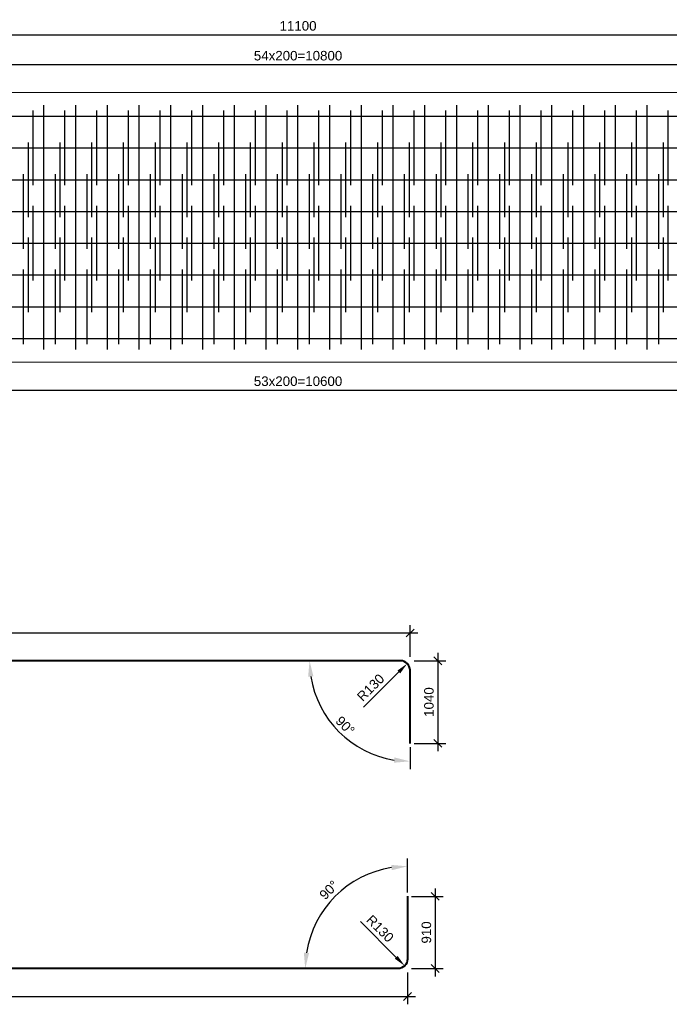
# Model space of a CAD drawing. Extents: x 1488 to 5663, y 840 to 1370.
# Tile 31 of 51: x 2806 to 2969, y 913 to 1161. Entities that reach past the tile are written whole.
import ezdxf

# ---------------------------------------------------------------- set-up
doc = ezdxf.new("R2010")
doc.units = 0
doc.layers.get('0').update_dxf_attribs({"linetype": 'CONTINUOUS'})
doc.layers.get('Defpoints').update_dxf_attribs({"linetype": 'CONTINUOUS'})
for name, color, linetype, lineweight in [('0.09mm', 2, 'CONTINUOUS', 9), ('0.13mm', 140, 'CONTINUOUS', 13), ('0.25mm', 1, 'CONTINUOUS', 25)]:
    doc.layers.add(name, color=color, linetype=linetype, lineweight=lineweight)
doc.styles.add('ARIAL', font='arial.ttf')
doc.dimstyles.new('MD_e25', dxfattribs={"dimtxt": 2.4, "dimasz": 2, "dimexe": 2, "dimexo": 1, "dimgap": 1, "dimtad": 1, "dimdec": 4, "dimlfac": 25, "dimdsep": 46, "dimtxsty": 'ARIAL', "dimblk1": 'OBLIQUE', "dimblk2": 'OBLIQUE', "dimsah": 1, "dimcen": -2.5, "dimdle": 2, "dimadec": 0, "dimazin": 0, "dimtfac": 1, "dimtdec": 4, "dimtmove": 2, "dimatfit": 3, "dimldrblk": 'OBLIQUE', "dimfxl": 1, "dimtolj": 1, "dimtzin": 0, "dimarcsym": 0})
doc.dimstyles.new('MD_e25$4', dxfattribs={"dimtxt": 2.4, "dimasz": 3, "dimexe": 2, "dimexo": 1, "dimgap": 1, "dimtad": 1, "dimdec": 4, "dimlfac": 25, "dimdsep": 46, "dimtxsty": 'ARIAL', "dimblk1": 'OBLIQUE', "dimsah": 1, "dimcen": -2.5, "dimdle": 2, "dimadec": 0, "dimazin": 0, "dimtfac": 1, "dimtdec": 4, "dimtmove": 1, "dimatfit": 3, "dimldrblk": 'OBLIQUE', "dimfxl": 1, "dimtolj": 1, "dimtzin": 0, "dimarcsym": 0})
doc.dimstyles.new('MD_e50', dxfattribs={"dimtxt": 2.4, "dimasz": 2, "dimexe": 2, "dimexo": 1, "dimgap": 1, "dimtad": 1, "dimdec": 4, "dimlfac": 50, "dimdsep": 46, "dimtxsty": 'ARIAL', "dimblk1": 'OBLIQUE', "dimblk2": 'OBLIQUE', "dimsah": 1, "dimcen": 2.5, "dimdle": 2, "dimadec": 0, "dimazin": 0, "dimtfac": 1, "dimtdec": 4, "dimtmove": 2, "dimatfit": 3, "dimldrblk": 'OBLIQUE', "dimfxl": 2, "dimtolj": 1, "dimtzin": 0, "dimarcsym": 0})
doc.dimstyles.new('MD_e50$2', dxfattribs={"dimtxt": 2.4, "dimasz": 4, "dimexe": 2, "dimexo": 1, "dimgap": 1, "dimtad": 1, "dimdec": 4, "dimlfac": 50, "dimdsep": 46, "dimtxsty": 'ARIAL', "dimcen": 2.5, "dimdle": 2, "dimadec": 0, "dimazin": 0, "dimtfac": 1, "dimtdec": 4, "dimtmove": 2, "dimatfit": 3, "dimldrblk": 'OBLIQUE', "dimfxl": 2, "dimtolj": 1, "dimtzin": 0, "dimarcsym": 0})

# ---------------------------------------------------------------- blocks, each defined once
blk = doc.blocks.new('_OBLIQUE')
at = {"color": 0, "linetype": 'ByBlock'}
blk.add_line((-0.5, -0.5), (0.5, 0.5), dxfattribs=at)
blk = doc.blocks.new('*D400')
at = {"layer": '0.09mm', "color": 0, "lineweight": -2, "transparency": 16777216}
for p, q in [((2659.65, 1143.57), (2659.65, 1151.57)), ((3091.65, 1143.57), (3091.65, 1151.57)), ((2657.65, 1149.57), (3093.65, 1149.57))]:
    blk.add_line(p, q, dxfattribs=at)
at = {"layer": 'Defpoints', "color": 0, "transparency": 16777216}
for p in [(3091.65, 1149.57), (2659.65, 1142.57), (3091.65, 1142.57)]:
    blk.add_point(p, dxfattribs=at)
at = {"layer": '0.09mm', "color": 0, "lineweight": -2, "transparency": 16777216, "xscale": 2, "yscale": 2, "zscale": 2, "rotation": 180}
blk.add_blockref('_OBLIQUE', (2659.65, 1149.57), dxfattribs=at)
at = {"layer": '0.09mm', "color": 0, "lineweight": -2, "transparency": 16777216, "xscale": 2, "yscale": 2, "zscale": 2}
blk.add_blockref('_OBLIQUE', (3091.65, 1149.57), dxfattribs=at)
at = {"layer": '0.09mm', "color": 0, "transparency": 16777216, "insert": (2875.65, 1151.79), "char_height": 2.4, "attachment_point": 5, "style": 'ARIAL'}
blk.add_mtext('\\A1;54x200=10800', dxfattribs=at)
blk = doc.blocks.new('*D403')
at = {"layer": '0.09mm', "color": 0, "lineweight": -2, "transparency": 16777216}
for p, q in [((2653.65, 1143.57), (2653.65, 1159.07)), ((3097.65, 1150.57), (3097.65, 1159.07)), ((2651.65, 1157.07), (3099.65, 1157.07))]:
    blk.add_line(p, q, dxfattribs=at)
at = {"layer": 'Defpoints', "color": 0, "transparency": 16777216}
for p in [(3097.65, 1157.07), (3097.65, 1149.57), (2653.65, 1142.57)]:
    blk.add_point(p, dxfattribs=at)
at = {"layer": '0.09mm', "color": 0, "lineweight": -2, "transparency": 16777216, "xscale": 2, "yscale": 2, "zscale": 2, "rotation": 180}
blk.add_blockref('_OBLIQUE', (2653.65, 1157.07), dxfattribs=at)
at = {"layer": '0.09mm', "color": 0, "lineweight": -2, "transparency": 16777216, "xscale": 2, "yscale": 2, "zscale": 2}
blk.add_blockref('_OBLIQUE', (3097.65, 1157.07), dxfattribs=at)
at = {"layer": '0.09mm', "color": 0, "transparency": 16777216, "insert": (2875.65, 1159.3), "char_height": 2.4, "attachment_point": 5, "style": 'ARIAL'}
blk.add_mtext('\\A1;11100', dxfattribs=at)
blk = doc.blocks.new('*D405')
at = {"layer": '0.09mm', "color": 0, "lineweight": -2, "transparency": 16777216}
for p, q in [((2663.65, 1073.57), (2663.65, 1065.57)), ((3087.65, 1073.57), (3087.65, 1065.57)), ((2661.65, 1067.57), (3089.65, 1067.57))]:
    blk.add_line(p, q, dxfattribs=at)
at = {"layer": 'Defpoints', "color": 0, "transparency": 16777216}
for p in [(2663.65, 1074.57), (3087.65, 1074.57), (3087.65, 1067.57)]:
    blk.add_point(p, dxfattribs=at)
at = {"layer": '0.09mm', "color": 0, "lineweight": -2, "transparency": 16777216, "xscale": 2, "yscale": 2, "zscale": 2, "rotation": 180}
blk.add_blockref('_OBLIQUE', (2663.65, 1067.57), dxfattribs=at)
at = {"layer": '0.09mm', "color": 0, "lineweight": -2, "transparency": 16777216, "xscale": 2, "yscale": 2, "zscale": 2}
blk.add_blockref('_OBLIQUE', (3087.65, 1067.57), dxfattribs=at)
at = {"layer": '0.09mm', "color": 0, "transparency": 16777216, "insert": (2875.65, 1069.79), "char_height": 2.4, "attachment_point": 5, "style": 'ARIAL'}
blk.add_mtext('\\A1;53x200=10600', dxfattribs=at)
blk = doc.blocks.new('*D423')
at = {"layer": '0.09mm', "color": 0, "lineweight": -2, "transparency": 16777216}
for p, q in [((2684.67, 1000.39), (2684.67, 1008.39)), ((2903.87, 1000.39), (2903.87, 1008.39)), ((2682.67, 1006.39), (2905.87, 1006.39))]:
    blk.add_line(p, q, dxfattribs=at)
at = {"layer": 'Defpoints', "color": 0, "transparency": 16777216}
for p in [(2903.87, 1006.39), (2684.67, 999.39), (2903.87, 999.39)]:
    blk.add_point(p, dxfattribs=at)
at = {"layer": '0.09mm', "color": 0, "lineweight": -2, "transparency": 16777216, "xscale": 2, "yscale": 2, "zscale": 2, "rotation": 180}
blk.add_blockref('_OBLIQUE', (2684.67, 1006.39), dxfattribs=at)
at = {"layer": '0.09mm', "color": 0, "lineweight": -2, "transparency": 16777216, "xscale": 2, "yscale": 2, "zscale": 2}
blk.add_blockref('_OBLIQUE', (2903.87, 1006.39), dxfattribs=at)
at = {"layer": '0.09mm', "color": 0, "transparency": 16777216, "insert": (2794.27, 1008.61), "char_height": 2.4, "attachment_point": 5, "style": 'ARIAL'}
blk.add_mtext('\\A1;10960', dxfattribs=at)
blk = doc.blocks.new('*D437')
at = {"layer": '0.09mm', "color": 0, "lineweight": -2, "transparency": 16777216}
for p, q in [((2910.85, 1001.39), (2910.85, 976.59)), ((2904.87, 999.39), (2912.85, 999.39)), ((2904.87, 978.59), (2912.85, 978.59))]:
    blk.add_line(p, q, dxfattribs=at)
at = {"layer": 'Defpoints', "color": 0, "transparency": 16777216}
for p in [(2903.87, 999.39), (2903.87, 978.59), (2910.85, 978.59)]:
    blk.add_point(p, dxfattribs=at)
at = {"layer": '0.09mm', "color": 0, "lineweight": -2, "transparency": 16777216, "xscale": 2, "yscale": 2, "zscale": 2}
for p, rotation in [((2910.85, 999.39), 90), ((2910.85, 978.59), 270)]:
    blk.add_blockref('_OBLIQUE', p, dxfattribs=dict(at, rotation=rotation))
at = {"layer": '0.09mm', "color": 0, "transparency": 16777216, "insert": (2908.63, 988.99), "char_height": 2.4, "attachment_point": 5, "rotation": 90, "style": 'ARIAL'}
blk.add_mtext('\\A1;1040', dxfattribs=at)
blk = doc.blocks.new('*D438')
at = {"layer": '0.09mm', "color": 0, "lineweight": -2, "transparency": 16777216}
blk.add_line((2684.67, 977.59), (2684.67, 973.13), dxfattribs=at)
blk.add_arc((2684.67, 999.39), 24.25, 279.4612, 350.5388, dxfattribs=at)
at = {"layer": '0.09mm', "color": 0, "transparency": 16777216}
for points in [[(2707.92, 995.45), (2709.25, 995.34), (2708.92, 999.39)], [(2688.71, 974.8), (2688.6, 976.13), (2684.67, 975.13)]]:
    blk.add_solid(points, dxfattribs=at)
at = {"layer": 'Defpoints', "color": 0, "transparency": 16777216}
for p in [(2687.07, 999.39), (2901.47, 999.39), (2684.67, 996.99), (2684.67, 978.59), (2696.79, 978.38)]:
    blk.add_point(p, dxfattribs=at)
at = {"layer": '0.09mm', "color": 0, "transparency": 16777216, "insert": (2700.24, 983.81), "char_height": 2.4, "attachment_point": 5, "rotation": 45, "style": 'ARIAL'}
blk.add_mtext('\\A1;90°', dxfattribs=at)
blk = doc.blocks.new('*D424')
at = {"layer": '0.09mm', "color": 0, "lineweight": -2, "transparency": 16777216}
for p, q in [((2685.32, 920.85), (2685.32, 912.85)), ((2903.22, 920.85), (2903.22, 912.85)), ((2683.32, 914.85), (2905.22, 914.85))]:
    blk.add_line(p, q, dxfattribs=at)
at = {"layer": 'Defpoints', "color": 0, "transparency": 16777216}
for p in [(2685.32, 921.85), (2903.22, 921.85), (2903.22, 914.85)]:
    blk.add_point(p, dxfattribs=at)
at = {"layer": '0.09mm', "color": 0, "lineweight": -2, "transparency": 16777216, "xscale": 2, "yscale": 2, "zscale": 2, "rotation": 180}
blk.add_blockref('_OBLIQUE', (2685.32, 914.85), dxfattribs=at)
at = {"layer": '0.09mm', "color": 0, "lineweight": -2, "transparency": 16777216, "xscale": 2, "yscale": 2, "zscale": 2}
blk.add_blockref('_OBLIQUE', (2903.22, 914.85), dxfattribs=at)
at = {"layer": '0.09mm', "color": 0, "transparency": 16777216, "insert": (2794.27, 917.08), "char_height": 2.4, "attachment_point": 5, "style": 'ARIAL'}
blk.add_mtext('\\A1;10895', dxfattribs=at)
blk = doc.blocks.new('*D425')
at = {"layer": '0.09mm', "color": 0, "lineweight": -2, "transparency": 16777216}
for p, q in [((2904.22, 940.05), (2912.22, 940.05)), ((2910.22, 942.05), (2910.22, 919.85)), ((2904.22, 921.85), (2912.22, 921.85))]:
    blk.add_line(p, q, dxfattribs=at)
at = {"layer": 'Defpoints', "color": 0, "transparency": 16777216}
for p in [(2903.22, 940.05), (2903.22, 921.85), (2910.22, 921.85)]:
    blk.add_point(p, dxfattribs=at)
at = {"layer": '0.09mm', "color": 0, "lineweight": -2, "transparency": 16777216, "xscale": 2, "yscale": 2, "zscale": 2}
for p, rotation in [((2910.22, 940.05), 90), ((2910.22, 921.85), 270)]:
    blk.add_blockref('_OBLIQUE', p, dxfattribs=dict(at, rotation=rotation))
at = {"layer": '0.09mm', "color": 0, "transparency": 16777216, "insert": (2907.99, 930.95), "char_height": 2.4, "attachment_point": 5, "rotation": 90, "style": 'ARIAL'}
blk.add_mtext('\\A1;910', dxfattribs=at)
blk = doc.blocks.new('*D440')
at = {"layer": '0.09mm', "color": 0, "lineweight": -2, "transparency": 16777216}
blk.add_line((2685.32, 941.05), (2685.32, 949.61), dxfattribs=at)
blk.add_arc((2685.32, 921.85), 25.75, 8.9083, 81.0917, dxfattribs=at)
at = {"layer": '0.09mm', "color": 0, "transparency": 16777216}
for points in [[(2689.25, 946.63), (2689.36, 947.96), (2685.32, 947.61)], [(2711.42, 925.89), (2710.09, 925.79), (2711.07, 921.85)]]:
    blk.add_solid(points, dxfattribs=at)
at = {"layer": 'Defpoints', "color": 0, "transparency": 16777216}
for p in [(2685.32, 940.05), (2707.62, 934.73), (2685.32, 924.25), (2687.72, 921.85), (2900.82, 921.85)]:
    blk.add_point(p, dxfattribs=at)
at = {"layer": '0.09mm', "color": 0, "transparency": 16777216, "insert": (2705.1, 941.64), "char_height": 2.4, "attachment_point": 5, "rotation": 315, "style": 'ARIAL'}
blk.add_mtext('\\A1;90°', dxfattribs=at)
blk = doc.blocks.new('*D427')
at = {"layer": '0.09mm', "color": 0, "lineweight": -2, "transparency": 16777216}
blk.add_line((2903.87, 977.59), (2903.87, 972.06), dxfattribs=at)
blk.add_arc((2903.87, 999.39), 25.32, 189.0596, 260.9404, dxfattribs=at)
at = {"layer": '0.09mm', "color": 0, "transparency": 16777216}
for points in [[(2878.19, 995.35), (2879.52, 995.45), (2878.54, 999.39)], [(2899.93, 975.04), (2899.83, 973.71), (2903.87, 974.06)]]:
    blk.add_solid(points, dxfattribs=at)
at = {"layer": 'Defpoints', "color": 0, "transparency": 16777216}
for p in [(2687.07, 999.39), (2901.47, 999.39), (2903.87, 996.99), (2881.94, 986.72), (2903.87, 978.59)]:
    blk.add_point(p, dxfattribs=at)
at = {"layer": '0.09mm', "color": 0, "transparency": 16777216, "insert": (2887.53, 983.05), "char_height": 2.4, "attachment_point": 5, "rotation": 315, "style": 'ARIAL'}
blk.add_mtext('\\A1;90°', dxfattribs=at)
blk = doc.blocks.new('*D428')
at = {"layer": '0.09mm', "color": 0, "lineweight": -2, "transparency": 16777216}
blk.add_line((2903.22, 941.05), (2903.22, 949.61), dxfattribs=at)
blk.add_arc((2903.22, 921.85), 25.75, 98.9083, 171.0917, dxfattribs=at)
at = {"layer": '0.09mm', "color": 0, "transparency": 16777216}
for points in [[(2899.18, 947.96), (2899.28, 946.63), (2903.22, 947.61)], [(2878.44, 925.79), (2877.11, 925.89), (2877.46, 921.85)]]:
    blk.add_solid(points, dxfattribs=at)
at = {"layer": 'Defpoints', "color": 0, "transparency": 16777216}
for p in [(2890.34, 944.16), (2903.22, 940.05), (2903.22, 924.25), (2687.72, 921.85), (2900.82, 921.85)]:
    blk.add_point(p, dxfattribs=at)
at = {"layer": '0.09mm', "color": 0, "transparency": 16777216, "insert": (2883.43, 941.64), "char_height": 2.4, "attachment_point": 5, "rotation": 45, "style": 'ARIAL'}
blk.add_mtext('\\A1;90°', dxfattribs=at)
blk = doc.blocks.new('*D429')
at = {"layer": '0.09mm', "color": 0, "lineweight": -2, "transparency": 16777216}
blk.add_line((2892.13, 987.67), (2901.04, 996.56), dxfattribs=at)
at = {"layer": '0.09mm', "color": 0, "transparency": 16777216}
blk.add_solid([(2900.69, 996.92), (2901.39, 996.21), (2903.17, 998.68)], dxfattribs=at)
at = {"layer": 'Defpoints', "color": 0, "transparency": 16777216}
for p in [(2903.17, 998.68), (2901.47, 996.99)]:
    blk.add_point(p, dxfattribs=at)
at = {"layer": '0.09mm', "color": 0, "transparency": 16777216, "insert": (2893.95, 992.63), "char_height": 2.4, "attachment_point": 5, "rotation": 44.926, "style": 'ARIAL'}
blk.add_mtext('\\A1;R130', dxfattribs=at)
blk = doc.blocks.new('*D430')
at = {"layer": '0.09mm', "color": 0, "lineweight": -2, "transparency": 16777216}
blk.add_line((2891.35, 933.74), (2900.39, 924.68), dxfattribs=at)
blk.add_arc((2900.82, 924.25), 2.4, 293.8732, 2.6983, dxfattribs=at)
at = {"layer": '0.09mm', "color": 0, "transparency": 16777216}
blk.add_solid([(2900.75, 925.03), (2900.04, 924.33), (2902.51, 922.56)], dxfattribs=at)
at = {"layer": 'Defpoints', "color": 0, "transparency": 16777216}
for p in [(2900.82, 924.25), (2902.51, 922.56)]:
    blk.add_point(p, dxfattribs=at)
at = {"layer": '0.09mm', "color": 0, "transparency": 16777216, "insert": (2896.31, 931.92), "char_height": 2.4, "attachment_point": 5, "rotation": 314.9519, "style": 'ARIAL'}
blk.add_mtext('\\A1;R130', dxfattribs=at)

msp = doc.modelspace()

# ---------------------------------------------------------------- linework, layer by layer
at = {"lineweight": 40}
for points in [[(2903.86626143, 978.58580208), (2903.86626143, 996.98580208, 0.4142135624), (2901.46626143, 999.38580208), (2687.06626143, 999.38580208, 0.4142135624), (2684.66626143, 996.98580208), (2684.66626143, 978.58580208)], [(2903.21626143, 940.05299273), (2903.21626143, 924.25299273, -0.4142135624), (2900.81626143, 921.85299273), (2687.71626143, 921.85299273, -0.4142135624), (2685.31626143, 924.25299273), (2685.31626143, 940.05299273)]]:
    msp.add_lwpolyline(points, format="xyb", dxfattribs=at)
at = {"layer": '0.13mm'}
for points in [[(2653.64506633, 1142.5657084), (3097.64506645, 1142.56570842)], [(2653.64506636, 1074.5657084), (3097.64506642, 1074.56570842)]]:
    msp.add_lwpolyline(points, dxfattribs=at)
at = {"layer": '0.25mm'}
for points in [[(2811.62757704, 1077.76570842), (2811.627577, 1139.36570842)], [(2819.62757704, 1077.76570842), (2819.627577, 1139.36570842)], [(2827.62757704, 1077.76570842), (2827.627577, 1139.36570842)], [(2835.62757704, 1077.76570842), (2835.627577, 1139.36570842)], [(2843.62757704, 1077.76570842), (2843.627577, 1139.36570843)], [(2851.62757704, 1077.76570842), (2851.627577, 1139.36570843)], [(2859.62757704, 1077.76570842), (2859.627577, 1139.36570843)], [(2867.62757704, 1077.76570842), (2867.627577, 1139.36570843)], [(2875.62757704, 1077.76570843), (2875.627577, 1139.36570843)], [(2883.62757704, 1077.76570843), (2883.627577, 1139.36570843)], [(2891.62757704, 1077.76570843), (2891.627577, 1139.36570843)], [(2899.62757704, 1077.76570843), (2899.627577, 1139.36570843)], [(2907.62757704, 1077.76570843), (2907.627577, 1139.36570843)], [(2915.62757704, 1077.76570843), (2915.627577, 1139.36570844)], [(2923.62757704, 1077.76570843), (2923.627577, 1139.36570844)], [(2931.62757704, 1077.76570843), (2931.627577, 1139.36570844)], [(2939.62757704, 1077.76570844), (2939.627577, 1139.36570844)], [(2947.62757704, 1077.76570844), (2947.627577, 1139.36570844)], [(2955.62757704, 1077.76570844), (2955.627577, 1139.36570844)], [(2963.62757704, 1077.76570844), (2963.627577, 1139.36570844)], [(2656.44506633, 1136.5657084), (3094.84506645, 1136.56570842)], [(2808.82757701, 1137.9657084), (2808.82757701, 1119.1657084)], [(2816.82757701, 1137.9657084), (2816.82757701, 1119.1657084)], [(2824.82757701, 1137.9657084), (2824.82757701, 1119.1657084)], [(2832.82757701, 1137.9657084), (2832.82757701, 1119.1657084)], [(2840.82757701, 1137.9657084), (2840.82757701, 1119.1657084)], [(2848.82757701, 1137.9657084), (2848.82757701, 1119.1657084)], [(2856.82757701, 1137.9657084), (2856.82757701, 1119.1657084)], [(2864.82757701, 1137.9657084), (2864.82757701, 1119.1657084)], [(2872.82757701, 1137.9657084), (2872.82757701, 1119.1657084)], [(2880.82757701, 1137.9657084), (2880.82757701, 1119.1657084)], [(2888.82757701, 1137.9657084), (2888.82757701, 1119.1657084)], [(2896.82757701, 1137.9657084), (2896.82757701, 1119.1657084)], [(2904.82757701, 1137.9657084), (2904.82757701, 1119.1657084)], [(2912.82757701, 1137.9657084), (2912.82757701, 1119.1657084)], [(2920.82757701, 1137.9657084), (2920.82757701, 1119.1657084)], [(2928.82757701, 1137.9657084), (2928.82757701, 1119.1657084)], [(2936.82757701, 1137.9657084), (2936.82757701, 1119.1657084)], [(2944.82757701, 1137.9657084), (2944.82757701, 1119.1657084)], [(2952.82757701, 1137.9657084), (2952.82757701, 1119.1657084)], [(2960.82757701, 1137.9657084), (2960.82757701, 1119.1657084)], [(2968.82757701, 1137.9657084), (2968.82757701, 1119.1657084)], [(2656.44506633, 1128.5657084), (3094.84506645, 1128.56570842)], [(2807.62757701, 1129.9657084), (2807.62757701, 1111.1657084)], [(2815.62757701, 1129.9657084), (2815.62757701, 1111.1657084)], [(2823.62757701, 1129.9657084), (2823.62757701, 1111.1657084)], [(2831.62757701, 1129.9657084), (2831.62757701, 1111.1657084)], [(2839.62757701, 1129.9657084), (2839.62757701, 1111.1657084)], [(2847.62757701, 1129.9657084), (2847.62757701, 1111.1657084)], [(2855.62757701, 1129.9657084), (2855.62757701, 1111.1657084)], [(2863.62757701, 1129.9657084), (2863.62757701, 1111.1657084)], [(2871.62757701, 1129.9657084), (2871.62757701, 1111.1657084)], [(2879.62757701, 1129.9657084), (2879.62757701, 1111.1657084)], [(2887.62757701, 1129.9657084), (2887.62757701, 1111.1657084)], [(2895.62757701, 1129.9657084), (2895.62757701, 1111.1657084)], [(2903.62757701, 1129.9657084), (2903.62757701, 1111.1657084)], [(2911.62757701, 1129.9657084), (2911.62757701, 1111.1657084)], [(2919.62757701, 1129.9657084), (2919.62757701, 1111.1657084)], [(2927.62757701, 1129.9657084), (2927.62757701, 1111.1657084)], [(2935.62757701, 1129.9657084), (2935.62757701, 1111.1657084)], [(2943.62757701, 1129.9657084), (2943.62757701, 1111.1657084)], [(2951.62757701, 1129.9657084), (2951.62757701, 1111.1657084)], [(2959.62757701, 1129.9657084), (2959.62757701, 1111.1657084)], [(2967.62757701, 1129.9657084), (2967.62757701, 1111.1657084)], [(2806.42757701, 1121.9657084), (2806.42757701, 1103.1657084)], [(2814.42757701, 1121.9657084), (2814.42757701, 1103.1657084)], [(2822.42757701, 1121.9657084), (2822.42757701, 1103.1657084)], [(2830.42757701, 1121.9657084), (2830.42757701, 1103.1657084)], [(2838.42757701, 1121.9657084), (2838.42757701, 1103.1657084)], [(2846.42757701, 1121.9657084), (2846.42757701, 1103.1657084)], [(2854.42757701, 1121.9657084), (2854.42757701, 1103.1657084)], [(2862.42757701, 1121.9657084), (2862.42757701, 1103.1657084)], [(2870.42757701, 1121.9657084), (2870.42757701, 1103.1657084)], [(2878.42757701, 1121.9657084), (2878.42757701, 1103.1657084)], [(2886.42757701, 1121.9657084), (2886.42757701, 1103.1657084)], [(2894.42757701, 1121.9657084), (2894.42757701, 1103.1657084)], [(2902.42757701, 1121.9657084), (2902.42757701, 1103.1657084)], [(2910.42757701, 1121.9657084), (2910.42757701, 1103.1657084)], [(2918.42757701, 1121.9657084), (2918.42757701, 1103.1657084)], [(2926.42757701, 1121.9657084), (2926.42757701, 1103.1657084)], [(2934.42757701, 1121.9657084), (2934.42757701, 1103.1657084)], [(2942.42757701, 1121.9657084), (2942.42757701, 1103.1657084)], [(2950.42757701, 1121.9657084), (2950.42757701, 1103.1657084)], [(2958.42757701, 1121.9657084), (2958.42757701, 1103.1657084)], [(2966.42757701, 1121.9657084), (2966.42757701, 1103.1657084)], [(2656.44506633, 1120.5657084), (3094.84506645, 1120.56570842)], [(2808.82757701, 1113.9657084), (2808.82757701, 1095.1657084)], [(2816.82757701, 1113.9657084), (2816.82757701, 1095.1657084)], [(2824.82757701, 1113.9657084), (2824.82757701, 1095.1657084)], [(2832.82757701, 1113.9657084), (2832.82757701, 1095.1657084)], [(2840.82757701, 1113.9657084), (2840.82757701, 1095.1657084)], [(2848.82757701, 1113.9657084), (2848.82757701, 1095.1657084)], [(2856.82757701, 1113.9657084), (2856.82757701, 1095.1657084)], [(2864.82757701, 1113.9657084), (2864.82757701, 1095.1657084)], [(2872.82757701, 1113.9657084), (2872.82757701, 1095.1657084)], [(2880.82757701, 1113.9657084), (2880.82757701, 1095.1657084)], [(2888.82757701, 1113.9657084), (2888.82757701, 1095.1657084)], [(2896.82757701, 1113.9657084), (2896.82757701, 1095.1657084)], [(2904.82757701, 1113.9657084), (2904.82757701, 1095.1657084)], [(2912.82757701, 1113.9657084), (2912.82757701, 1095.1657084)], [(2920.82757701, 1113.9657084), (2920.82757701, 1095.1657084)], [(2928.82757701, 1113.9657084), (2928.82757701, 1095.1657084)], [(2936.82757701, 1113.9657084), (2936.82757701, 1095.1657084)], [(2944.82757701, 1113.9657084), (2944.82757701, 1095.1657084)], [(2952.82757701, 1113.9657084), (2952.82757701, 1095.1657084)], [(2960.82757701, 1113.9657084), (2960.82757701, 1095.1657084)], [(2968.82757701, 1113.9657084), (2968.82757701, 1095.1657084)], [(2656.44506633, 1112.5657084), (3094.84506645, 1112.56570842)], [(2656.44506633, 1104.5657084), (3094.84506645, 1104.56570842)], [(2807.62757701, 1105.9657084), (2807.62757701, 1087.1657084)], [(2815.62757701, 1105.9657084), (2815.62757701, 1087.1657084)], [(2823.62757701, 1105.9657084), (2823.62757701, 1087.1657084)], [(2831.62757701, 1105.9657084), (2831.62757701, 1087.1657084)], [(2839.62757701, 1105.9657084), (2839.62757701, 1087.1657084)], [(2847.62757701, 1105.9657084), (2847.62757701, 1087.1657084)], [(2855.62757701, 1105.9657084), (2855.62757701, 1087.1657084)], [(2863.62757701, 1105.9657084), (2863.62757701, 1087.1657084)], [(2871.62757701, 1105.9657084), (2871.62757701, 1087.1657084)], [(2879.62757701, 1105.9657084), (2879.62757701, 1087.1657084)], [(2887.62757701, 1105.9657084), (2887.62757701, 1087.1657084)], [(2895.62757701, 1105.9657084), (2895.62757701, 1087.1657084)], [(2903.62757701, 1105.9657084), (2903.62757701, 1087.1657084)], [(2911.62757701, 1105.9657084), (2911.62757701, 1087.1657084)], [(2919.62757701, 1105.9657084), (2919.62757701, 1087.1657084)], [(2927.62757701, 1105.9657084), (2927.62757701, 1087.1657084)], [(2935.62757701, 1105.9657084), (2935.62757701, 1087.1657084)], [(2943.62757701, 1105.9657084), (2943.62757701, 1087.1657084)], [(2951.62757701, 1105.9657084), (2951.62757701, 1087.1657084)], [(2959.62757701, 1105.9657084), (2959.62757701, 1087.1657084)], [(2967.62757701, 1105.9657084), (2967.62757701, 1087.1657084)], [(2656.44506633, 1096.5657084), (3094.84506645, 1096.56570842)], [(2806.42757701, 1097.9657084), (2806.42757701, 1079.1657084)], [(2814.42757701, 1097.9657084), (2814.42757701, 1079.1657084)], [(2822.42757701, 1097.9657084), (2822.42757701, 1079.1657084)], [(2830.42757701, 1097.9657084), (2830.42757701, 1079.1657084)], [(2838.42757701, 1097.9657084), (2838.42757701, 1079.1657084)], [(2846.42757701, 1097.9657084), (2846.42757701, 1079.1657084)], [(2854.42757701, 1097.9657084), (2854.42757701, 1079.1657084)], [(2862.42757701, 1097.9657084), (2862.42757701, 1079.1657084)], [(2870.42757701, 1097.9657084), (2870.42757701, 1079.1657084)], [(2878.42757701, 1097.9657084), (2878.42757701, 1079.1657084)], [(2886.42757701, 1097.9657084), (2886.42757701, 1079.1657084)], [(2894.42757701, 1097.9657084), (2894.42757701, 1079.1657084)], [(2902.42757701, 1097.9657084), (2902.42757701, 1079.1657084)], [(2910.42757701, 1097.9657084), (2910.42757701, 1079.1657084)], [(2918.42757701, 1097.9657084), (2918.42757701, 1079.1657084)], [(2926.42757701, 1097.9657084), (2926.42757701, 1079.1657084)], [(2934.42757701, 1097.9657084), (2934.42757701, 1079.1657084)], [(2942.42757701, 1097.9657084), (2942.42757701, 1079.1657084)], [(2950.42757701, 1097.9657084), (2950.42757701, 1079.1657084)], [(2958.42757701, 1097.9657084), (2958.42757701, 1079.1657084)], [(2966.42757701, 1097.9657084), (2966.42757701, 1079.1657084)], [(2656.44506633, 1088.5657084), (3094.84506645, 1088.56570842)], [(2656.44506633, 1080.5657084), (3094.84506645, 1080.56570842)]]:
    msp.add_lwpolyline(points, dxfattribs=at)

# ---------------------------------------------------------------- dimensions: what is measured, and where the dimension line sits
at = {"layer": '0.09mm'}
for base, p1, p2, dimstyle, picture, middle in [((3097.64506643, 1157.07057081), (2653.64506633, 1142.5657084), (3097.64506643, 1149.56570842), 'MD_e25', '*D403', (2875.64506638, 1159.29594598)), ((2903.86626143, 1006.38580208), (2684.66626143, 999.38580208), (2903.86626143, 999.38580208), 'MD_e50', '*D423', (2794.26626143, 1008.61117725)), ((2903.21626143, 914.8531042), (2685.31626143, 921.85299273), (2903.21626143, 921.85299273), 'MD_e50', '*D424', (2794.26626143, 917.07847937))]:
    dim = msp.add_linear_dim(base=base, p1=p1, p2=p2, dimstyle=dimstyle, dxfattribs=at)
    dim.commit()
    dim.dimension.update_dxf_attribs({"geometry": picture, "text_midpoint": middle})
for base, p1, p2, text, picture, middle in [((3091.64506643, 1149.56570842), (2659.64506633, 1142.5657084), (3091.64506643, 1142.56570842), '54x200=<>', '*D400', (2875.64506638, 1151.79108359)), ((3087.64506642, 1067.56570842), (2663.64506635, 1074.5657084), (3087.64506642, 1074.56570842), '53x200=<>', '*D405', (2875.64506639, 1069.79190214))]:
    dim = msp.add_linear_dim(base=base, p1=p1, p2=p2, text=text, dimstyle='MD_e25', dxfattribs=at)
    dim.commit()
    dim.dimension.update_dxf_attribs({"geometry": picture, "text_midpoint": middle})
for base, p1, p2, picture, middle in [((2910.85246779, 978.58580208), (2903.86626143, 999.38580208), (2903.86626143, 978.58580208), '*D437', (2908.62709262, 988.98580208)), ((2910.21626143, 921.85299273), (2903.21626143, 940.05299273), (2903.21626143, 921.85299273), '*D425', (2907.99088626, 930.95299273))]:
    dim = msp.add_linear_dim(base=base, p1=p1, p2=p2, angle=90, dimstyle='MD_e50', dxfattribs=at)
    dim.commit()
    dim.dimension.update_dxf_attribs({"geometry": picture, "text_midpoint": middle})
for base, line1, line2, picture, middle in [((2696.79177568, 978.38379533), ((2901.46626143, 999.38580208), (2687.06626143, 999.38580208)), ((2684.66626143, 996.98580208), (2684.66626143, 978.58580208)), '*D438', (2700.24075026, 983.81131325)), ((2881.93546513, 986.72405093), ((2687.06626143, 999.38580208), (2901.46626143, 999.38580208)), ((2903.86626143, 996.98580208), (2903.86626143, 978.58580208)), '*D427', (2887.53341911, 983.05295975)), ((2707.61890294, 934.72942881), ((2900.81626143, 921.85299273), (2687.71626143, 921.85299273)), ((2685.31626143, 924.25299273), (2685.31626143, 940.05299273)), '*D440', (2705.09986984, 941.63660114)), ((2890.33982535, 944.15563424), ((2687.71626143, 921.85299273), (2900.81626143, 921.85299273)), ((2903.21626143, 924.25299273), (2903.21626143, 940.05299273)), '*D428', (2883.43265302, 941.63660114))]:
    dim = msp.add_angular_dim_2l(base=base, line1=line1, line2=line2, dimstyle='MD_e50$2', dxfattribs=at)
    dim.commit()
    dim.dimension.update_dxf_attribs({"geometry": picture, "text_midpoint": middle})
for center, mpoint, picture, middle in [((2901.46626143, 996.98580208), (2903.16550676, 998.68066647), '*D429', (2895.52199371, 991.05685968)), ((2900.81768815, 924.25441825), (2902.51331771, 922.55593645), '*D430', (2894.73927065, 930.34306036))]:
    dim = msp.add_radius_dim(center=center, mpoint=mpoint, text='R130', dimstyle='MD_e25$4', dxfattribs=at)
    dim.commit()
    dim.dimension.update_dxf_attribs({"geometry": picture, "text_midpoint": middle, "dimtype": 164})

doc.saveas('drawing.dxf')
